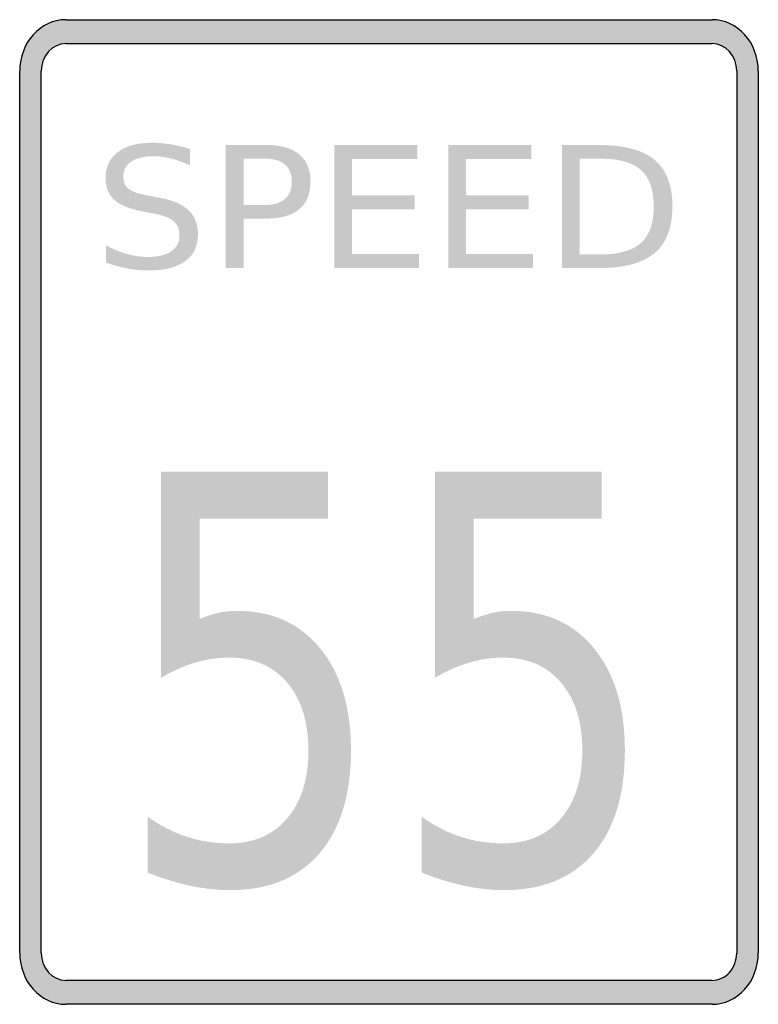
# Model space of a CAD drawing. Header units: inches. Extents: x -0.5 to 0.5, y -0.67 to 0.67.
import ezdxf

# ---------------------------------------------------------------- set-up
doc = ezdxf.new("R2010")
doc.units = ezdxf.units.IN
doc.header["$MEASUREMENT"] = 0

msp = doc.modelspace()

# ---------------------------------------------------------------- hatches: boundary and pattern name
h = msp.add_hatch(color=7)
h.paths.add_polyline_path([(-0.4374, 0.6665), (0.4374, 0.6665), (0.4459, 0.6658), (0.4541, 0.6641), (0.4619, 0.6609), (0.469, 0.6569), (0.4757, 0.6521), (0.4817, 0.6461), (0.487, 0.6394), (0.4914, 0.6321), (0.495, 0.6241), (0.4979, 0.6156), (0.4994, 0.6065), (0.5001, 0.5972), (0.5001, -0.597), (0.4994, -0.6065), (0.4979, -0.6156), (0.495, -0.6241), (0.4914, -0.6321), (0.487, -0.6394), (0.4817, -0.6461), (0.4757, -0.6521), (0.469, -0.6569), (0.4619, -0.6609), (0.4541, -0.6641), (0.4459, -0.6658), (0.4374, -0.6665), (-0.4374, -0.6665), (-0.4459, -0.6658), (-0.4541, -0.6641), (-0.4619, -0.6609), (-0.469, -0.6569), (-0.4757, -0.6521), (-0.4817, -0.6461), (-0.487, -0.6394), (-0.4914, -0.6321), (-0.495, -0.6241), (-0.4979, -0.6156), (-0.4994, -0.6065), (-0.5001, -0.597), (-0.5001, 0.5972), (-0.4994, 0.6065), (-0.4979, 0.6156), (-0.495, 0.6241), (-0.4914, 0.6321), (-0.487, 0.6394), (-0.4817, 0.6461), (-0.4757, 0.6521), (-0.469, 0.6569), (-0.4619, 0.6609), (-0.4541, 0.6641), (-0.4459, 0.6658), (-0.4374, 0.6665)])
h.paths.add_polyline_path([(-0.4374, 0.6341), (0.4374, 0.6341), (0.4421, 0.6338), (0.4463, 0.6327), (0.4506, 0.6312), (0.4543, 0.629), (0.4579, 0.6263), (0.461, 0.6232), (0.4639, 0.6196), (0.4663, 0.6158), (0.4681, 0.6114), (0.4697, 0.607), (0.4705, 0.6021), (0.4708, 0.5972), (0.4708, -0.597), (0.4705, -0.6018), (0.4697, -0.6067), (0.4683, -0.6112), (0.4663, -0.6156), (0.4639, -0.6196), (0.461, -0.6232), (0.4577, -0.6265), (0.4541, -0.6292), (0.4503, -0.6312), (0.4461, -0.6327), (0.4419, -0.6338), (0.4374, -0.6341), (-0.4374, -0.6341), (-0.4421, -0.6338), (-0.4463, -0.6327), (-0.4506, -0.6312), (-0.4543, -0.629), (-0.4579, -0.6263), (-0.461, -0.6232), (-0.4639, -0.6196), (-0.4663, -0.6158), (-0.4681, -0.6114), (-0.4697, -0.607), (-0.4705, -0.6021), (-0.4708, -0.597), (-0.4708, 0.5972), (-0.4705, 0.6021), (-0.4697, 0.607), (-0.4681, 0.6114), (-0.4663, 0.6158), (-0.4639, 0.6196), (-0.461, 0.6232), (-0.4579, 0.6263), (-0.4543, 0.629), (-0.4506, 0.6312), (-0.4463, 0.6327), (-0.4421, 0.6338), (-0.4374, 0.6341)], flags=0)
h = msp.add_hatch(color=7)
edge = h.paths.add_edge_path()
edge.add_line((-0.2694, 0.4914), (-0.2694, 0.4694))
edge.add_spline(control_points=[(-0.2694, 0.4694), (-0.2785, 0.4735), (-0.2871, 0.4766), (-0.2952, 0.4786), (-0.3034, 0.4806), (-0.3112, 0.4816), (-0.3187, 0.4816), (-0.3318, 0.4816), (-0.342, 0.4792), (-0.3491, 0.4744), (-0.3562, 0.4697), (-0.3597, 0.4629), (-0.3597, 0.4541), (-0.3597, 0.4468), (-0.3574, 0.4412), (-0.3526, 0.4374), (-0.3479, 0.4337), (-0.3389, 0.4306), (-0.3257, 0.4283)], knot_values=[0, 0, 0, 0, 1, 1, 1, 2, 2, 2, 3, 3, 3, 4, 4, 4, 5, 5, 5, 6, 6, 6, 6], degree=3, periodic=0)
edge.add_line((-0.3257, 0.4283), (-0.3113, 0.4255))
edge.add_spline(control_points=[(-0.3113, 0.4255), (-0.2933, 0.4223), (-0.28, 0.4167), (-0.2715, 0.4086), (-0.2629, 0.4006), (-0.2587, 0.3898), (-0.2587, 0.3762), (-0.2587, 0.3601), (-0.2645, 0.3478), (-0.276, 0.3395), (-0.2875, 0.3311), (-0.3044, 0.327), (-0.3268, 0.327), (-0.3352, 0.327), (-0.3442, 0.3279), (-0.3537, 0.3297), (-0.3632, 0.3314), (-0.373, 0.3341), (-0.3832, 0.3376)], knot_values=[0, 0, 0, 0, 1, 1, 1, 2, 2, 2, 3, 3, 3, 4, 4, 4, 5, 5, 5, 6, 6, 6, 6], degree=3, periodic=0)
edge.add_line((-0.3832, 0.3376), (-0.3832, 0.3608))
edge.add_spline(control_points=[(-0.3832, 0.3608), (-0.3734, 0.3557), (-0.3638, 0.3518), (-0.3544, 0.3492), (-0.3451, 0.3466), (-0.3358, 0.3453), (-0.3268, 0.3453), (-0.3131, 0.3453), (-0.3025, 0.3478), (-0.295, 0.3529), (-0.2875, 0.3579), (-0.2837, 0.3652), (-0.2837, 0.3745), (-0.2837, 0.3827), (-0.2864, 0.3891), (-0.2918, 0.3937), (-0.2972, 0.3983), (-0.306, 0.4018), (-0.3183, 0.4041)], knot_values=[0, 0, 0, 0, 1, 1, 1, 2, 2, 2, 3, 3, 3, 4, 4, 4, 5, 5, 5, 6, 6, 6, 6], degree=3, periodic=0)
edge.add_line((-0.3183, 0.4041), (-0.3328, 0.4068))
edge.add_spline(control_points=[(-0.3328, 0.4068), (-0.3509, 0.4101), (-0.3639, 0.4154), (-0.3718, 0.4225), (-0.3798, 0.4297), (-0.3838, 0.4396), (-0.3838, 0.4523), (-0.3838, 0.4671), (-0.3783, 0.4787), (-0.3672, 0.4872), (-0.3561, 0.4957), (-0.3409, 0.4999), (-0.3215, 0.4999), (-0.3131, 0.4999), (-0.3046, 0.4992), (-0.2959, 0.4978), (-0.2872, 0.4964), (-0.2784, 0.4942), (-0.2694, 0.4914)], knot_values=[0, 0, 0, 0, 1, 1, 1, 2, 2, 2, 3, 3, 3, 4, 4, 4, 5, 5, 5, 6, 6, 6, 6], degree=3, periodic=0)
h = msp.add_hatch(color=7)
edge = h.paths.add_edge_path()
edge.add_line((-0.2211, 0.4969), (-0.1668, 0.4969))
edge.add_spline(control_points=[(-0.1668, 0.4969), (-0.1468, 0.4969), (-0.1318, 0.4927), (-0.1216, 0.4842), (-0.1114, 0.4758), (-0.1063, 0.4634), (-0.1063, 0.4471), (-0.1063, 0.4306), (-0.1114, 0.4182), (-0.1216, 0.4098), (-0.1318, 0.4014), (-0.1468, 0.3972), (-0.1668, 0.3972)], knot_values=[0, 0, 0, 0, 1, 1, 1, 2, 2, 2, 3, 3, 3, 4, 4, 4, 4], degree=3, periodic=0)
edge.add_line((-0.1668, 0.3972), (-0.197, 0.3972))
edge.add_line((-0.197, 0.3972), (-0.197, 0.3302))
edge.add_line((-0.197, 0.3302), (-0.2211, 0.3302))
edge.add_line((-0.2211, 0.3302), (-0.2211, 0.4969))
edge = h.paths.add_edge_path(flags=0)
edge.add_line((-0.197, 0.4783), (-0.197, 0.4157))
edge.add_line((-0.197, 0.4157), (-0.1668, 0.4157))
edge.add_spline(control_points=[(-0.1668, 0.4157), (-0.1556, 0.4157), (-0.1469, 0.4184), (-0.1408, 0.4239), (-0.1346, 0.4293), (-0.1316, 0.437), (-0.1316, 0.4471), (-0.1316, 0.4571), (-0.1346, 0.4648), (-0.1408, 0.4702), (-0.1469, 0.4756), (-0.1556, 0.4783), (-0.1668, 0.4783)], knot_values=[0, 0, 0, 0, 1, 1, 1, 2, 2, 2, 3, 3, 3, 4, 4, 4, 4], degree=3, periodic=0)
edge.add_line((-0.1668, 0.4783), (-0.197, 0.4783))
for points in [[(-0.074, 0.4969), (0.0385, 0.4969), (0.0385, 0.4779), (-0.0499, 0.4779), (-0.0499, 0.4286), (0.0349, 0.4286), (0.0349, 0.4096), (-0.0499, 0.4096), (-0.0499, 0.3492), (0.0407, 0.3492), (0.0407, 0.3302), (-0.074, 0.3302), (-0.074, 0.4969)], [(0.0802, 0.4969), (0.1926, 0.4969), (0.1926, 0.4779), (0.1043, 0.4779), (0.1043, 0.4286), (0.189, 0.4286), (0.189, 0.4096), (0.1043, 0.4096), (0.1043, 0.3492), (0.1948, 0.3492), (0.1948, 0.3302), (0.0802, 0.3302), (0.0802, 0.4969)]]:
    msp.add_hatch(color=7).paths.add_polyline_path(points)
h = msp.add_hatch(color=7)
edge = h.paths.add_edge_path()
edge.add_line((0.2343, 0.4969), (0.2837, 0.4969))
edge.add_spline(control_points=[(0.2837, 0.4969), (0.3182, 0.4969), (0.3435, 0.4902), (0.3596, 0.4767), (0.3757, 0.4633), (0.3838, 0.4423), (0.3838, 0.4137), (0.3838, 0.385), (0.3757, 0.3639), (0.3595, 0.3504), (0.3433, 0.3369), (0.318, 0.3302), (0.2837, 0.3302)], knot_values=[0, 0, 0, 0, 1, 1, 1, 2, 2, 2, 3, 3, 3, 4, 4, 4, 4], degree=3, periodic=0)
edge.add_line((0.2837, 0.3302), (0.2343, 0.3302))
edge.add_line((0.2343, 0.3302), (0.2343, 0.4969))
edge = h.paths.add_edge_path(flags=0)
edge.add_line((0.2584, 0.4783), (0.2584, 0.3487))
edge.add_line((0.2584, 0.3487), (0.2874, 0.3487))
edge.add_spline(control_points=[(0.2874, 0.3487), (0.3119, 0.3487), (0.3299, 0.354), (0.3414, 0.3644), (0.3528, 0.3748), (0.3585, 0.3912), (0.3585, 0.4137), (0.3585, 0.436), (0.3528, 0.4524), (0.3414, 0.4628), (0.3299, 0.4732), (0.3119, 0.4783), (0.2874, 0.4783)], knot_values=[0, 0, 0, 0, 1, 1, 1, 2, 2, 2, 3, 3, 3, 4, 4, 4, 4], degree=3, periodic=0)
edge.add_line((0.2874, 0.4783), (0.2584, 0.4783))
h = msp.add_hatch(color=7)
edge = h.paths.add_edge_path()
edge.add_line((-0.3088, 0.0544), (-0.0828, 0.0544))
edge.add_line((-0.0828, 0.0544), (-0.0828, -0.0088))
edge.add_line((-0.0828, -0.0088), (-0.2563, -0.0088))
edge.add_line((-0.2563, -0.0088), (-0.2563, -0.145))
edge.add_spline(control_points=[(-0.2563, -0.145), (-0.2478, -0.1413), (-0.2395, -0.1385), (-0.2311, -0.1366), (-0.2228, -0.1348), (-0.2144, -0.1338), (-0.206, -0.1338), (-0.1585, -0.1338), (-0.1209, -0.1508), (-0.0931, -0.1848), (-0.0654, -0.2188), (-0.0515, -0.2648), (-0.0515, -0.3229), (-0.0515, -0.3827), (-0.0658, -0.4291), (-0.0942, -0.4622), (-0.1227, -0.4953), (-0.1629, -0.5119), (-0.2148, -0.5119), (-0.2328, -0.5119), (-0.251, -0.5099), (-0.2694, -0.5059), (-0.2879, -0.502), (-0.307, -0.496), (-0.3269, -0.4881)], knot_values=[0, 0, 0, 0, 1, 1, 1, 2, 2, 2, 3, 3, 3, 4, 4, 4, 5, 5, 5, 6, 6, 6, 7, 7, 7, 8, 8, 8, 8], degree=3, periodic=0)
edge.add_line((-0.3269, -0.4881), (-0.3269, -0.4125))
edge.add_spline(control_points=[(-0.3269, -0.4125), (-0.3098, -0.4247), (-0.2921, -0.4338), (-0.2739, -0.4397), (-0.2556, -0.4457), (-0.2363, -0.4486), (-0.2161, -0.4486), (-0.1832, -0.4486), (-0.1571, -0.4374), (-0.1379, -0.4148), (-0.1187, -0.3922), (-0.1091, -0.3616), (-0.1091, -0.3229), (-0.1091, -0.2842), (-0.1187, -0.2535), (-0.1379, -0.231), (-0.1571, -0.2084), (-0.1832, -0.1971), (-0.2161, -0.1971), (-0.2315, -0.1971), (-0.2468, -0.1993), (-0.2621, -0.2038), (-0.2774, -0.2083), (-0.293, -0.2152), (-0.3088, -0.2246)], knot_values=[0, 0, 0, 0, 1, 1, 1, 2, 2, 2, 3, 3, 3, 4, 4, 4, 5, 5, 5, 6, 6, 6, 7, 7, 7, 8, 8, 8, 8], degree=3, periodic=0)
edge.add_line((-0.3088, -0.2246), (-0.3088, 0.0544))
h = msp.add_hatch(color=7)
edge = h.paths.add_edge_path()
edge.add_line((0.0621, 0.0544), (0.2881, 0.0544))
edge.add_line((0.2881, 0.0544), (0.2881, -0.0088))
edge.add_line((0.2881, -0.0088), (0.1147, -0.0088))
edge.add_line((0.1147, -0.0088), (0.1147, -0.145))
edge.add_spline(control_points=[(0.1147, -0.145), (0.1231, -0.1413), (0.1315, -0.1385), (0.1398, -0.1366), (0.1481, -0.1348), (0.1565, -0.1338), (0.165, -0.1338), (0.2124, -0.1338), (0.2501, -0.1508), (0.2778, -0.1848), (0.3056, -0.2188), (0.3194, -0.2648), (0.3194, -0.3229), (0.3194, -0.3827), (0.3052, -0.4291), (0.2767, -0.4622), (0.2482, -0.4953), (0.208, -0.5119), (0.1561, -0.5119), (0.1382, -0.5119), (0.12, -0.5099), (0.1015, -0.5059), (0.0831, -0.502), (0.0639, -0.496), (0.0441, -0.4881)], knot_values=[0, 0, 0, 0, 1, 1, 1, 2, 2, 2, 3, 3, 3, 4, 4, 4, 5, 5, 5, 6, 6, 6, 7, 7, 7, 8, 8, 8, 8], degree=3, periodic=0)
edge.add_line((0.0441, -0.4881), (0.0441, -0.4125))
edge.add_spline(control_points=[(0.0441, -0.4125), (0.0612, -0.4247), (0.0788, -0.4338), (0.0971, -0.4397), (0.1153, -0.4457), (0.1346, -0.4486), (0.1548, -0.4486), (0.1878, -0.4486), (0.2138, -0.4374), (0.233, -0.4148), (0.2522, -0.3922), (0.2618, -0.3616), (0.2618, -0.3229), (0.2618, -0.2842), (0.2522, -0.2535), (0.233, -0.231), (0.2138, -0.2084), (0.1878, -0.1971), (0.1548, -0.1971), (0.1394, -0.1971), (0.1241, -0.1993), (0.1088, -0.2038), (0.0935, -0.2083), (0.0779, -0.2152), (0.0621, -0.2246)], knot_values=[0, 0, 0, 0, 1, 1, 1, 2, 2, 2, 3, 3, 3, 4, 4, 4, 5, 5, 5, 6, 6, 6, 7, 7, 7, 8, 8, 8, 8], degree=3, periodic=0)
edge.add_line((0.0621, -0.2246), (0.0621, 0.0544))

# ---------------------------------------------------------------- linework, layer by layer
at = {"color": 7}
for p, q in [((-0.4375, 0.6665), (0.4375, 0.6665)), ((-0.4375, 0.6341), (0.4375, 0.6341)), ((-0.5, -0.5971), (-0.5, 0.5971)), ((-0.4708, -0.5971), (-0.4708, 0.5971)), ((0.4708, 0.5971), (0.4708, -0.5971)), ((0.5, 0.5971), (0.5, -0.5971)), ((0.4375, -0.6341), (-0.4375, -0.6341)), ((0.4375, -0.6665), (-0.4375, -0.6665))]:
    msp.add_line(p, q, dxfattribs=at)
for points in [[(-0.4375, 0.6665), (-0.472, 0.6665), (-0.5, 0.6354), (-0.5, 0.5971)], [(0.5, 0.5971), (0.5, 0.6354), (0.472, 0.6665), (0.4375, 0.6665)], [(-0.4375, 0.6341), (-0.4559, 0.6341), (-0.4708, 0.6175), (-0.4708, 0.5971)], [(0.4708, 0.5971), (0.4708, 0.6175), (0.4559, 0.6341), (0.4375, 0.6341)], [(-0.5, -0.5971), (-0.5, -0.6354), (-0.472, -0.6665), (-0.4375, -0.6665)], [(-0.4708, -0.5971), (-0.4708, -0.6175), (-0.4559, -0.6341), (-0.4375, -0.6341)], [(0.4375, -0.6665), (0.472, -0.6665), (0.5, -0.6354), (0.5, -0.5971)]]:
    msp.add_open_spline(points, degree=3, dxfattribs=at)
msp.add_open_spline([(0.4375, -0.6341), (0.4463, -0.6341), (0.4548, -0.6302), (0.4611, -0.6233), (0.4673, -0.6163), (0.4708, -0.6069), (0.4708, -0.5971)], degree=3, knots=[0, 0, 0, 0, 1, 1, 1, 2, 2, 2, 2], dxfattribs=at)

doc.saveas('drawing.dxf')
